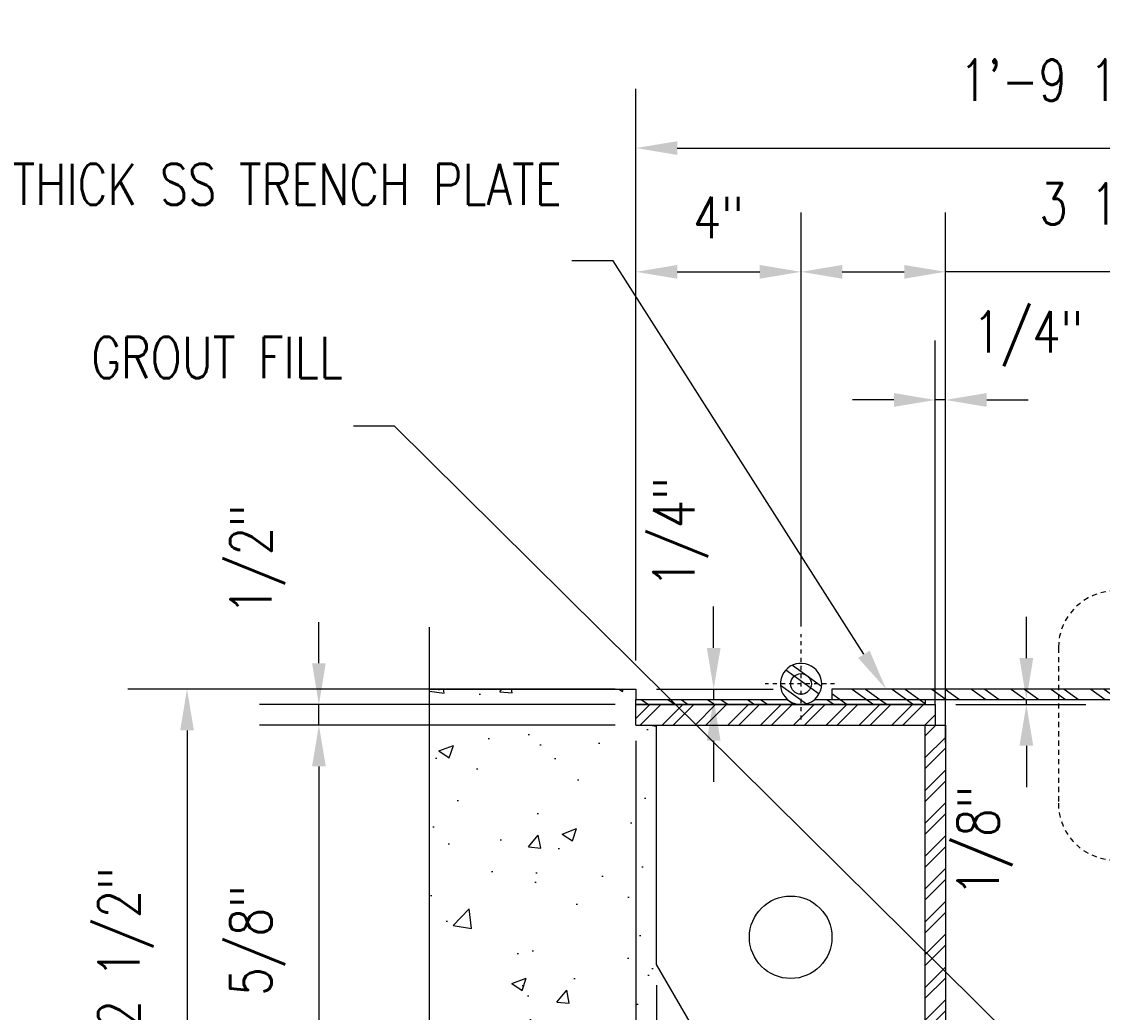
# Model space of a CAD drawing. Header units: inches. Extents: x 0 to 497, y -395 to 0.
# Tile 22 of 33: x 148 to 174, y -69 to -45. Entities that reach past the tile are written whole.
import ezdxf
from ezdxf import colors
from ezdxf.entities.mleader import LeaderData, LeaderLine
from ezdxf.math import Vec2, Vec3

# ---------------------------------------------------------------- set-up
doc = ezdxf.new("R2010")
doc.units = ezdxf.units.IN
doc.header["$MEASUREMENT"] = 0
doc.linetypes.add('CENTER2', pattern=[1.125, 0.75, -0.125, 0.125, -0.125])
doc.linetypes.add('HIDDEN2', pattern=[0.1875, 0.125, -0.0625])
for name, color, linetype in [('S-ANNO-DIMS', 1, 'Continuous'), ('S-ANNO-TEXT', 2, 'Continuous'), ('S-DETL-CNTR', 1, 'CENTER2'), ('S-DETL-MEDM', 3, 'Continuous'), ('S-DETL-PATT', 1, 'Continuous'), ('S-DETL-XHVY', 5, 'Continuous')]:
    doc.layers.add(name, color=color, linetype=linetype)
doc.layers.add('S-ANNO-SYMB', color=2, linetype='Continuous', lineweight=25)
doc.styles.add('Annotative', font='romans.shx', dxfattribs={"width": 0.8, "height": 0.125})
doc.dimstyles.new('Annotative', dxfattribs={"dimscale": 0, "dimtxt": 0.125, "dimasz": 0.125, "dimexe": 0.179688, "dimexo": 0.0625, "dimgap": 0.09, "dimtad": 1, "dimdec": 3, "dimzin": 3, "dimdsep": 46, "dimlunit": 4, "dimtxsty": 'Annotative', "dimcen": 0.09, "dimclrt": 2, "dimazin": 2, "dimtfac": 1, "dimtdec": 3, "dimtmove": 1, "dimatfit": 3, "dimfxl": 1, "dimtfill": 1, "dimfrac": 2, "dimtolj": 1, "dimtzin": 0, "dimarcsym": 0})
pattern_1 = [(324.27394, (-2.53664, 6.1622), (0.3284496, 0.4566477), []), (324.27394, (-2.4939, 5.9005), (0.3284496, 0.4566477), [])]

# ---------------------------------------------------------------- blocks, each defined once
blk = doc.blocks.new('*D99')
at = {"layer": 'Defpoints', "color": 0, "transparency": 16777216}
for p in [(162.887, -61.39), (152.008, -75.857), (167.387, -75.857)]:
    blk.add_point(p, dxfattribs=at)
at = {"layer": 'S-ANNO-DIMS', "color": 0, "lineweight": -2, "transparency": 16777216}
for p, q in [((162.387, -61.39), (150.571, -61.39)), ((152.008, -62.39), (152.008, -74.857)), ((166.887, -75.857), (150.571, -75.857))]:
    blk.add_line(p, q, dxfattribs=at)
at = {"layer": 'S-ANNO-DIMS', "color": 0, "transparency": 16777216}
for points in [[(151.842, -62.39), (152.175, -62.39), (152.008, -61.39)], [(151.842, -74.857), (152.175, -74.857), (152.008, -75.857)]]:
    blk.add_solid(points, dxfattribs=at)
at = {"layer": 'S-ANNO-DIMS', "color": 2, "transparency": 16777216, "insert": (150.526, -68.624), "char_height": 1, "attachment_point": 5, "rotation": 90, "style": 'Annotative', "bg_fill": 3, "box_fill_scale": 1.25, "bg_fill_color": 256, "bg_fill_true_color": 13158600, "bg_fill_transparency": 0}
blk.add_mtext('\\A1;1\'-2 1/2"', dxfattribs=at)
blk = doc.blocks.new('*D97')
at = {"layer": 'Defpoints', "color": 0, "transparency": 16777216}
for p in [(155.204, -61.765), (162.887, -61.765), (162.887, -62.265)]:
    blk.add_point(p, dxfattribs=at)
at = {"layer": 'S-ANNO-DIMS', "color": 0, "lineweight": -2, "transparency": 16777216}
for p, q in [((155.204, -60.765), (155.204, -59.765)), ((162.387, -61.765), (153.767, -61.765)), ((155.204, -62.265), (155.204, -61.765)), ((162.387, -62.265), (153.767, -62.265)), ((155.204, -63.265), (155.204, -64.265))]:
    blk.add_line(p, q, dxfattribs=at)
at = {"layer": 'S-ANNO-DIMS', "color": 0, "transparency": 16777216}
for points in [[(155.038, -60.765), (155.371, -60.765), (155.204, -61.765)], [(155.038, -63.265), (155.371, -63.265), (155.204, -62.265)]]:
    blk.add_solid(points, dxfattribs=at)
at = {"layer": 'S-ANNO-DIMS', "color": 2, "transparency": 16777216, "insert": (153.722, -58.251), "char_height": 1, "attachment_point": 5, "rotation": 90, "style": 'Annotative', "bg_fill": 3, "box_fill_scale": 1.25, "bg_fill_color": 256, "bg_fill_true_color": 13158600, "bg_fill_transparency": 0}
blk.add_mtext('\\A1;1/2"', dxfattribs=at)
blk = doc.blocks.new('*D96')
at = {"layer": 'Defpoints', "color": 0, "transparency": 16777216}
for p in [(162.887, -62.265), (155.204, -75.857), (167.387, -75.857)]:
    blk.add_point(p, dxfattribs=at)
at = {"layer": 'S-ANNO-DIMS', "color": 0, "lineweight": -2, "transparency": 16777216}
for p, q in [((162.387, -62.265), (153.767, -62.265)), ((155.204, -63.265), (155.204, -74.857)), ((166.887, -75.857), (153.767, -75.857))]:
    blk.add_line(p, q, dxfattribs=at)
at = {"layer": 'S-ANNO-DIMS', "color": 0, "transparency": 16777216}
for points in [[(155.038, -63.265), (155.371, -63.265), (155.204, -62.265)], [(155.038, -74.857), (155.371, -74.857), (155.204, -75.857)]]:
    blk.add_solid(points, dxfattribs=at)
at = {"layer": 'S-ANNO-DIMS', "color": 2, "transparency": 16777216, "insert": (153.722, -69.061), "char_height": 1, "attachment_point": 5, "rotation": 90, "style": 'Annotative', "bg_fill": 3, "box_fill_scale": 1.25, "bg_fill_color": 256, "bg_fill_true_color": 13158600, "bg_fill_transparency": 0}
blk.add_mtext('\\A1;1\'-1 5/8"', dxfattribs=at)
blk = doc.blocks.new('*D93')
at = {"layer": 'Defpoints', "color": 0, "transparency": 16777216}
for p in [(162.887, -62.265), (167.397, -76.357), (167.397, -91.805)]:
    blk.add_point(p, dxfattribs=at)
at = {"layer": 'S-ANNO-DIMS', "color": 0, "lineweight": -2, "transparency": 16777216}
for p, q in [((162.887, -62.765), (162.887, -93.243)), ((167.397, -76.857), (167.397, -93.243)), ((155.478, -91.805), (162.887, -91.805)), ((163.887, -91.805), (166.397, -91.805))]:
    blk.add_line(p, q, dxfattribs=at)
at = {"layer": 'S-ANNO-DIMS', "color": 0, "transparency": 16777216}
for points in [[(163.887, -91.639), (163.887, -91.972), (162.887, -91.805)], [(166.397, -91.639), (166.397, -91.972), (167.397, -91.805)]]:
    blk.add_solid(points, dxfattribs=at)
at = {"layer": 'S-ANNO-DIMS', "color": 2, "transparency": 16777216, "insert": (158.332, -90.323), "char_height": 1, "attachment_point": 5, "style": 'Annotative', "bg_fill": 3, "box_fill_scale": 1.25, "bg_fill_color": 256, "bg_fill_true_color": 13158600, "bg_fill_transparency": 0}
blk.add_mtext('\\A1;4 1/2"', dxfattribs=at)
blk = doc.blocks.new('*D92')
at = {"layer": 'Defpoints', "color": 0, "transparency": 16777216}
for p in [(162.887, -62.14), (163.387, -68.063), (162.887, -88.805)]:
    blk.add_point(p, dxfattribs=at)
at = {"layer": 'S-ANNO-DIMS', "color": 0, "lineweight": -2, "transparency": 16777216}
for p, q in [((162.887, -62.64), (162.887, -90.243)), ((163.387, -68.563), (163.387, -90.243)), ((161.887, -88.805), (160.887, -88.805)), ((163.387, -88.805), (162.887, -88.805)), ((164.387, -88.805), (165.387, -88.805))]:
    blk.add_line(p, q, dxfattribs=at)
at = {"layer": 'S-ANNO-DIMS', "color": 0, "transparency": 16777216}
for points in [[(161.887, -88.639), (161.887, -88.972), (162.887, -88.805)], [(164.387, -88.639), (164.387, -88.972), (163.387, -88.805)]]:
    blk.add_solid(points, dxfattribs=at)
at = {"layer": 'S-ANNO-DIMS', "color": 2, "transparency": 16777216, "insert": (159.168, -87.323), "char_height": 1, "attachment_point": 5, "style": 'Annotative', "bg_fill": 3, "box_fill_scale": 1.25, "bg_fill_color": 256, "bg_fill_true_color": 13158600, "bg_fill_transparency": 0}
blk.add_mtext('\\A1;1/2"', dxfattribs=at)
blk = doc.blocks.new('*D88')
at = {"layer": 'Defpoints', "color": 0, "transparency": 16777216}
for p in [(184.387, -48.275), (184.387, -51.663), (162.887, -61.194)]:
    blk.add_point(p, dxfattribs=at)
at = {"layer": 'S-ANNO-DIMS', "color": 0, "lineweight": -2, "transparency": 16777216}
for p, q in [((162.887, -60.694), (162.887, -46.838)), ((184.387, -51.163), (184.387, -46.838)), ((163.887, -48.275), (183.387, -48.275))]:
    blk.add_line(p, q, dxfattribs=at)
at = {"layer": 'S-ANNO-DIMS', "color": 0, "transparency": 16777216}
for points in [[(163.887, -48.109), (163.887, -48.442), (162.887, -48.275)], [(183.387, -48.109), (183.387, -48.442), (184.387, -48.275)]]:
    blk.add_solid(points, dxfattribs=at)
at = {"layer": 'S-ANNO-DIMS', "color": 2, "transparency": 16777216, "insert": (173.637, -46.794), "char_height": 1, "attachment_point": 5, "style": 'Annotative', "bg_fill": 3, "box_fill_scale": 1.25, "bg_fill_color": 256, "bg_fill_true_color": 13158600, "bg_fill_transparency": 0}
blk.add_mtext('\\A1;1\'-9 1/2"', dxfattribs=at)
blk = doc.blocks.new('*D87')
at = {"layer": 'Defpoints', "color": 0, "transparency": 16777216}
for p in [(166.887, -51.275), (166.887, -60.055), (162.887, -61.194)]:
    blk.add_point(p, dxfattribs=at)
at = {"layer": 'S-ANNO-DIMS', "color": 0, "lineweight": -2, "transparency": 16777216}
for p, q in [((162.887, -60.694), (162.887, -49.838)), ((166.887, -59.555), (166.887, -49.838)), ((163.887, -51.275), (165.887, -51.275))]:
    blk.add_line(p, q, dxfattribs=at)
at = {"layer": 'S-ANNO-DIMS', "color": 0, "transparency": 16777216}
for points in [[(163.887, -51.109), (163.887, -51.442), (162.887, -51.275)], [(165.887, -51.109), (165.887, -51.442), (166.887, -51.275)]]:
    blk.add_solid(points, dxfattribs=at)
at = {"layer": 'S-ANNO-DIMS', "color": 2, "transparency": 16777216, "insert": (164.887, -49.96), "char_height": 1, "attachment_point": 5, "style": 'Annotative', "bg_fill": 3, "box_fill_scale": 1.25, "bg_fill_color": 256, "bg_fill_true_color": 13158600, "bg_fill_transparency": 0}
blk.add_mtext('\\A1;4"', dxfattribs=at)
blk = doc.blocks.new('*D85')
at = {"layer": 'Defpoints', "color": 0, "transparency": 16777216}
for p in [(170.387, -51.275), (166.887, -60.374), (170.387, -63.194)]:
    blk.add_point(p, dxfattribs=at)
at = {"layer": 'S-ANNO-DIMS', "color": 0, "lineweight": -2, "transparency": 16777216}
for p, q in [((166.887, -59.874), (166.887, -49.838)), ((170.387, -62.694), (170.387, -49.838)), ((167.887, -51.275), (169.387, -51.275)), ((177.47, -51.275), (170.387, -51.275))]:
    blk.add_line(p, q, dxfattribs=at)
at = {"layer": 'S-ANNO-DIMS', "color": 0, "transparency": 16777216}
for points in [[(167.887, -51.109), (167.887, -51.442), (166.887, -51.275)], [(169.387, -51.109), (169.387, -51.442), (170.387, -51.275)]]:
    blk.add_solid(points, dxfattribs=at)
at = {"layer": 'S-ANNO-DIMS', "color": 2, "transparency": 16777216, "insert": (174.617, -49.794), "char_height": 1, "attachment_point": 5, "style": 'Annotative', "bg_fill": 3, "box_fill_scale": 1.25, "bg_fill_color": 256, "bg_fill_true_color": 13158600, "bg_fill_transparency": 0}
blk.add_mtext('\\A1;3 1/2"', dxfattribs=at)
blk = doc.blocks.new('*D84')
at = {"layer": 'Defpoints', "color": 0, "transparency": 16777216}
for p in [(170.137, -54.381), (170.137, -62.265), (170.387, -62.265)]:
    blk.add_point(p, dxfattribs=at)
at = {"layer": 'S-ANNO-DIMS', "color": 0, "lineweight": -2, "transparency": 16777216}
for p, q in [((170.137, -61.765), (170.137, -52.943)), ((170.387, -61.765), (170.387, -52.943)), ((169.137, -54.381), (168.137, -54.381)), ((170.387, -54.381), (170.137, -54.381)), ((171.387, -54.381), (172.387, -54.381))]:
    blk.add_line(p, q, dxfattribs=at)
at = {"layer": 'S-ANNO-DIMS', "color": 0, "transparency": 16777216}
for points in [[(169.137, -54.214), (169.137, -54.548), (170.137, -54.381)], [(171.387, -54.214), (171.387, -54.548), (170.387, -54.381)]]:
    blk.add_solid(points, dxfattribs=at)
at = {"layer": 'S-ANNO-DIMS', "color": 2, "transparency": 16777216, "insert": (172.387, -52.899), "char_height": 1, "attachment_point": 5, "style": 'Annotative', "bg_fill": 3, "box_fill_scale": 1.25, "bg_fill_color": 256, "bg_fill_true_color": 13158600, "bg_fill_transparency": 0}
blk.add_mtext('\\A1;1/4"', dxfattribs=at)
blk = doc.blocks.new('*D80')
at = {"layer": 'Defpoints', "color": 0, "transparency": 16777216}
for p in [(170.137, -61.765), (172.037, -61.64), (172.347, -61.64)]:
    blk.add_point(p, dxfattribs=at)
at = {"layer": 'S-ANNO-DIMS', "color": 0, "lineweight": -2, "transparency": 16777216}
for p, q in [((172.347, -60.64), (172.347, -59.64)), ((170.637, -61.765), (173.785, -61.765)), ((172.347, -61.765), (172.347, -61.64)), ((172.537, -61.64), (173.785, -61.64)), ((172.347, -62.765), (172.347, -63.765))]:
    blk.add_line(p, q, dxfattribs=at)
at = {"layer": 'S-ANNO-DIMS', "color": 0, "transparency": 16777216}
for points in [[(172.181, -60.64), (172.514, -60.64), (172.347, -61.64)], [(172.181, -62.765), (172.514, -62.765), (172.347, -61.765)]]:
    blk.add_solid(points, dxfattribs=at)
at = {"layer": 'S-ANNO-DIMS', "color": 2, "transparency": 16777216, "insert": (171.345, -65.072), "char_height": 1, "attachment_point": 5, "rotation": 90, "style": 'Annotative', "bg_fill": 3, "box_fill_scale": 1.25, "bg_fill_color": 256, "bg_fill_true_color": 13158600, "bg_fill_transparency": 0}
blk.add_mtext('\\A1;1/8"', dxfattribs=at)
blk = doc.blocks.new('*D78')
at = {"layer": 'Defpoints', "color": 0, "transparency": 16777216}
for p in [(162.887, -61.39), (162.887, -61.64), (164.77, -61.64)]:
    blk.add_point(p, dxfattribs=at)
at = {"layer": 'S-ANNO-DIMS', "color": 0, "lineweight": -2, "transparency": 16777216}
for p, q in [((164.77, -60.39), (164.77, -59.39)), ((163.387, -61.39), (166.208, -61.39)), ((164.77, -61.39), (164.77, -61.64)), ((163.387, -61.64), (166.208, -61.64)), ((164.77, -62.64), (164.77, -63.64))]:
    blk.add_line(p, q, dxfattribs=at)
at = {"layer": 'S-ANNO-DIMS', "color": 0, "transparency": 16777216}
for points in [[(164.604, -60.39), (164.937, -60.39), (164.77, -61.39)], [(164.604, -62.64), (164.937, -62.64), (164.77, -61.64)]]:
    blk.add_solid(points, dxfattribs=at)
at = {"layer": 'S-ANNO-DIMS', "color": 2, "transparency": 16777216, "insert": (163.972, -57.594), "char_height": 1, "attachment_point": 5, "rotation": 90, "style": 'Annotative', "bg_fill": 3, "box_fill_scale": 1.25, "bg_fill_color": 256, "bg_fill_true_color": 13158600, "bg_fill_transparency": 0}
blk.add_mtext('\\A1;1/4"', dxfattribs=at)

msp = doc.modelspace()

# ---------------------------------------------------------------- hatches: boundary and pattern name
at = {"layer": 'S-DETL-PATT'}
h = msp.add_hatch(dxfattribs=at)
h.set_pattern_fill('AR-CONC', color=8, scale=0.5)
h.set_pattern_definition([(50, (-4.3517, -110.0193), (3.5863, -0.31376), [0.375, -4.125]), (355, (-4.3517, -110.0193), (-0.693757, 3.76096), [0.3, -3.3]), (100.4514, (-4.0528, -110.0454), (2.892544, 3.4472), [0.3187, -3.50571]), (46.1842, (-4.3517, -109.0193), (5.33621, -0.8276), [0.5625, -6.1875]), (96.6356, (-3.907, -109.088), (4.67331, 4.87059), [0.47805, -5.25857]), (351.1842, (-4.3517, -109.019), (4.67331, 4.8706), [0.45, -4.95]), (21, (-3.8517, -109.2693), (2.984535, -2.013094), [0.375, -4.125]), (326, (-3.8517, -109.2693), (1.216577, 3.62575), [0.3, -3.3]), (71.4514, (-3.603, -109.437), (4.20111, 1.612656), [0.3187, -3.50571]), (37.5, (-4.3517, -110.0193), (0.060799, 1.664469), [0, -3.26, 0, -3.35, 0, -3.3125]), (7.5, (-4.3517, -110.0193), (1.315348, 1.972059), [0, -1.91, 0, -3.185, 0, -1.2625]), (327.5, (-5.4667, -110.0193), (2.669112, -0.112774), [0, -1.25, 0, -3.9, 0, -5.175]), (317.5, (-5.9667, -110.0193), (2.91593, 0.500525), [0, -1.625, 0, -2.59, 0, -3.675])])
h.paths.add_polyline_path([(189.6483, -63.0193), (183.8231, -63.0193), (183.4352, -68.3396), (189.6483, -69.7106)])
h.paths.add_polyline_path([(189.6483, -63.0193), (189.6483, -61.6401), (184.3872, -61.6401), (184.3872, -62.1401), (183.8872, -62.1401), (183.8231, -63.0193)])
h.paths.add_polyline_path([(193.8872, -63.0193), (193.8872, -61.6401), (189.6483, -61.6401), (189.6483, -63.0193)])
h.paths.add_polyline_path([(189.6483, -63.0193), (189.6483, -65.5651), (193.8872, -64.439), (193.8872, -63.0193)])
h.paths.add_polyline_path([(192.5134, -66.962), (195.2609, -65.962), (193.8872, -65.462), (193.8872, -64.439), (189.6483, -65.5651), (189.6483, -69.7106), (193.8872, -70.6459), (193.8872, -67.462)])
h.paths.add_polyline_path([(189.6483, -74.5861), (193.8872, -75.2001), (193.8872, -70.6459), (189.6483, -69.7106)])
h.paths.add_polyline_path([(189.6483, -74.5861), (189.6483, -69.7106), (183.4352, -68.3396), (183.0495, -73.6304)])
h.paths.add_polyline_path([(183.0495, -73.6304), (182.8872, -75.8573), (183.3872, -75.8573), (183.3872, -76.3573), (179.8872, -76.3573), (179.8872, -79.3104), (179.3872, -79.8104), (178.8872, -79.3104), (178.8872, -76.3573), (172.8872, -76.3573), (172.8872, -79.3104), (172.3872, -79.8104), (171.8872, -79.3104), (171.8872, -76.3573), (167.3968, -76.3573), (158.8778, -79.9382), (157.8872, -79.9382), (157.8872, -82.6879), (174.8872, -82.6879), (175.3872, -84.0616), (176.3872, -81.3141), (176.8872, -82.6879), (189.6483, -82.6879), (189.6483, -74.5861)])
h.paths.add_polyline_path([(193.8872, -75.2001), (189.6483, -74.5861), (189.6483, -79.0491), (193.8872, -80.326)])
h.paths.add_polyline_path([(189.6483, -79.0491), (189.6483, -82.6879), (193.8872, -82.6879), (193.8872, -80.326)])
h.paths.add_polyline_path([(167.3872, -76.3613), (167.3872, -75.8573), (167.8872, -75.8573), (165.7297, -72.1205), (157.8872, -73.7853), (157.8872, -79.9382), (158.8778, -79.9382)])
h.paths.add_polyline_path([(165.7297, -72.1205), (163.3872, -68.063), (163.3872, -63.0193), (157.8872, -63.0193), (157.8872, -71.039), (156.5134, -71.539), (159.2609, -72.539), (157.8872, -73.039), (157.8872, -73.7853)])
h.paths.add_polyline_path([(163.3872, -63.0193), (163.3872, -62.2651), (162.8872, -62.2651), (162.8872, -61.6401), (162.8872, -61.3901), (157.8872, -61.3901), (157.8872, -63.0193)])
h = msp.add_hatch(dxfattribs=at)
h.set_pattern_fill('ANSI32', color=8, scale=1.5, angle=-80.72606)
h.set_pattern_definition(pattern_1)
h.paths.add_polyline_path([(184.0122, -61.3901), (167.6372, -61.3901), (167.6372, -61.6401), (184.0122, -61.6401)])

# ---------------------------------------------------------------- linework, layer by layer
at = {"layer": 'S-ANNO-SYMB'}
msp.add_lwpolyline([(157.8872, -84.1879), (157.8872, -73.039), (159.2609, -72.539), (156.5134, -71.539), (157.8872, -71.039), (157.8872, -59.8901)], dxfattribs=at)
at = {"layer": 'S-DETL-MEDM'}
for p, q in [((170.1372, -61.7651), (170.1372, -62.2651)), ((169.8872, -62.2651), (169.8872, -75.8573)), ((170.3872, -62.2651), (170.3872, -75.8573))]:
    msp.add_line(p, q, dxfattribs=at)
at = {"layer": 'S-DETL-MEDM', "color": 3}
msp.add_lwpolyline([(169.8954, -61.6401), (169.8954, -61.7651)], dxfattribs=at)

# ---------------------------------------------------------------- next in the draw order: dimensions: what is measured, and where the dimension line sits
at = {"layer": 'S-ANNO-DIMS'}
dim = msp.add_linear_dim(base=(152.0082, -75.8573), p1=(162.8872, -61.3901), p2=(167.3872, -75.8573), angle=90, dimstyle='Annotative', override={"dimtxt": 0.125, "dimpost": '\\X', "dimclrt": 2}, dxfattribs=at)
dim.commit()
dim.dimension.update_dxf_attribs({"geometry": '*D99', "text_midpoint": (150.5263, -68.6237)})

# ---------------------------------------------------------------- next in the draw order: hatches: boundary and pattern name
at = {"layer": 'S-DETL-PATT'}
h = msp.add_hatch(dxfattribs=at)
h.set_pattern_fill('ANSI32', color=8, scale=1.5, angle=-80.72606)
h.set_pattern_definition(pattern_1)
h.paths.add_polyline_path([(166.8872, -61.7651, 0.3658572), (167.3801, -61.3486, 2.7333066)])
h = msp.add_hatch(dxfattribs=at)
h.set_pattern_fill('ANSI32', color=8, scale=1.5, angle=-80.72606)
h.set_pattern_definition(pattern_1)
h.paths.add_polyline_path([(169.8954, -61.6401), (167.2179, -61.6401, -0.1826758), (166.8872, -61.7651), (169.8954, -61.7651)])

# ---------------------------------------------------------------- next in the draw order: linework, layer by layer
at = {"layer": 'S-DETL-CNTR', "ltscale": 0.125}
for p, q in [((166.8872, -62.1285), (166.8872, -60.0546)), ((167.7015, -61.2651), (166.0165, -61.2651))]:
    msp.add_line(p, q, dxfattribs=at)
at = {"layer": 'S-DETL-MEDM'}
for p, q in [((162.8872, -61.7651), (170.1372, -61.7651)), ((162.8872, -62.2651), (170.3872, -62.2651))]:
    msp.add_line(p, q, dxfattribs=at)
msp.add_lwpolyline([(167.2179, -61.6401), (184.0122, -61.6401), (184.0122, -61.3901), (167.6372, -61.3901), (167.6372, -61.6401)], dxfattribs=at)
msp.add_circle((166.8872, -61.2651), 0.25, dxfattribs=at)
for start, end in [(350.38165, 270), (270, 350.38165)]:
    msp.add_arc((166.8872, -61.2651), 0.5, start, end, dxfattribs=at)

# ---------------------------------------------------------------- next in the draw order: leaders
at = {"layer": 'S-ANNO-TEXT', "linetype": 'Continuous'}
ml = msp.add_multileader_mtext('Standard', dxfattribs=at)
ml.set_content('1/4" THICK SS TRENCH PLATE', color=256, style='Annotative')
ml.set_leader_properties(color=1)
ml.build(insert=Vec2(0, 0))
ml.multileader.update_dxf_attribs({"text_right_attachment_type": 3, "dogleg_length": 0.125, "arrow_head_size": 1, "scale": 8})
ctx = ml.context
ctx.base_point, ctx.scale, ctx.char_height, ctx.arrow_head_size, ctx.landing_gap_size, ctx.plane_origin = Vec3(151.8067, -49.1542), 8, 1, 1, 0.25, Vec3(-249.3422, -464.623)
ctx.right_attachment, ctx.text_align_type = 3, 2
notes = []
notes.append((ctx, [(1, (1, 1, 0), (162.3352, -51.0114), (-1, 0), 1, [(0, [(168.948, -61.3901)], 0, [])])]))
ctx.mtext.insert, ctx.mtext.width, ctx.mtext.defined_height, ctx.mtext.alignment = Vec3(161.0852, -48.6542), 10.726803, 4.0269, 3
ml = msp.add_multileader_mtext('Standard', dxfattribs=at)
ml.set_content('GROUT FILL', color=256, style='Annotative')
ml.set_leader_properties()
ml.build(insert=Vec2(0, 0))
ml.multileader.update_dxf_attribs({"text_right_attachment_type": 3, "dogleg_length": 0.125, "arrow_head_size": 1, "scale": 8})
ctx = ml.context
ctx.base_point, ctx.scale, ctx.char_height, ctx.arrow_head_size, ctx.landing_gap_size, ctx.plane_origin = Vec3(151.8067, -53.3537), 8, 1, 1, 0.25, Vec3(-271.7606, -485.188)
ctx.right_attachment, ctx.text_align_type = 3, 2
notes.append((ctx, [(1, (1, 1, 0), (157.04, -55.0203), (-1, 0), 1, [(0, [(172.916, -70.7435)], 0, [])])]))
ctx.mtext.insert, ctx.mtext.width, ctx.mtext.defined_height, ctx.mtext.alignment = Vec3(155.79, -52.8537), 5.426904, 2.6619, 3
for ctx, leaders in notes:
    for number, flags, end, landing, length, lines in leaders:
        leader = LeaderData()
        leader.index, (leader.has_last_leader_line, leader.has_dogleg_vector, leader.attachment_direction) = number, flags
        leader.last_leader_point, leader.dogleg_vector, leader.dogleg_length = Vec3(end), Vec3(landing), length
        for number, points, colour, breaks in lines:
            line = LeaderLine()
            line.index, line.vertices, line.color, line.breaks = number, Vec3.list(points), colors.encode_raw_color(colour), breaks
            leader.lines.append(line)
        ctx.leaders.append(leader)

# ---------------------------------------------------------------- next in the draw order: dimensions: what is measured, and where the dimension line sits
at = {"layer": 'S-ANNO-DIMS'}
dim = msp.add_linear_dim(base=(155.2043, -61.7651), p1=(162.8872, -62.2651), p2=(162.8872, -61.7651), angle=270, dimstyle='Annotative', override={"dimtxt": 0.125, "dimpost": '\\X', "dimclrt": 2}, dxfattribs=at)
dim.commit()
dim.dimension.update_dxf_attribs({"geometry": '*D97', "text_midpoint": (155.2043, -58.2511), "dimtype": 160})

# ---------------------------------------------------------------- next in the draw order: hatches: boundary and pattern name
at = {"layer": 'S-DETL-PATT'}
h = msp.add_hatch(dxfattribs=at)
h.set_pattern_fill('ANSI32', color=8, scale=1.5, angle=-80.72606)
h.set_pattern_definition(pattern_1)
h.paths.add_polyline_path([(166.5564, -61.6401), (162.8872, -61.6401), (162.8872, -61.7651), (166.8872, -61.7651, -0.1826758)])

# ---------------------------------------------------------------- next in the draw order: linework, layer by layer
at = {"layer": 'S-DETL-MEDM', "color": 3}
msp.add_lwpolyline([(169.8954, -61.7651), (162.8872, -61.7651), (162.8872, -61.6401), (166.5564, -61.6401)], dxfattribs=at)
at = {"layer": 'S-DETL-XHVY'}
msp.add_lwpolyline([(157.8872, -61.3901), (162.8872, -61.3901), (162.8872, -61.6401)], dxfattribs=at)

# ---------------------------------------------------------------- next in the draw order: dimensions: what is measured, and where the dimension line sits
at = {"layer": 'S-ANNO-DIMS'}
dim = msp.add_linear_dim(base=(184.3872, -48.2755), p1=(162.8872, -61.1936), p2=(184.3872, -51.663), dimstyle='Annotative', override={"dimpost": '\\X', "dimclrt": 2}, dxfattribs=at)
dim.commit()
dim.dimension.update_dxf_attribs({"geometry": '*D88', "text_midpoint": (173.6372, -46.7936)})
dim = msp.add_linear_dim(base=(155.2043, -75.8573), p1=(162.8872, -62.2651), p2=(167.3872, -75.8573), angle=90, dimstyle='Annotative', override={"dimtxt": 0.125, "dimpost": '\\X', "dimclrt": 2}, dxfattribs=at)
dim.commit()
dim.dimension.update_dxf_attribs({"geometry": '*D96', "text_midpoint": (153.7224, -69.0612)})

# ---------------------------------------------------------------- next in the draw order: linework, layer by layer
at = {"layer": 'S-DETL-MEDM'}
for p, q in [((162.8872, -62.2651), (162.8872, -61.6401)), ((163.3872, -68.063), (163.3872, -62.2651)), ((167.8872, -75.8573), (163.3872, -68.063))]:
    msp.add_line(p, q, dxfattribs=at)

# ---------------------------------------------------------------- next in the draw order: dimensions: what is measured, and where the dimension line sits
at = {"layer": 'S-ANNO-DIMS'}
dim = msp.add_linear_dim(base=(166.8872, -51.2755), p1=(162.8872, -61.1936), p2=(166.8872, -60.0546), dimstyle='Annotative', override={"dimpost": '\\X', "dimclrt": 2}, dxfattribs=at)
dim.commit()
dim.dimension.update_dxf_attribs({"geometry": '*D87', "text_midpoint": (164.8872, -49.9602)})

# ---------------------------------------------------------------- next in the draw order: dimensions: what is measured, and where the dimension line sits
dim = msp.add_linear_dim(base=(167.3968, -91.8052), p1=(162.8872, -62.2651), p2=(167.3968, -76.3573), dimstyle='Annotative', override={"dimpost": '\\X', "dimclrt": 2}, dxfattribs=at)
dim.commit()
dim.dimension.update_dxf_attribs({"geometry": '*D93', "text_midpoint": (158.3317, -91.8052), "dimtype": 160})

# ---------------------------------------------------------------- next in the draw order: hatches: boundary and pattern name
at = {"layer": 'S-DETL-PATT'}
h = msp.add_hatch(dxfattribs=at)
h.set_pattern_fill('ANSI32', color=8, scale=1.5)
h.set_pattern_definition([(45, (-4.35166, -110.01926), (-0.3977476, 0.3977476), []), (45, (-4.0865, -110.01926), (-0.3977476, 0.3977476), [])])
h.paths.add_polyline_path([(170.1372, -61.7651), (162.8872, -61.7651), (162.8872, -62.2651), (170.1372, -62.2651)])
h.paths.add_polyline_path([(170.3872, -62.2651), (169.8872, -62.2651), (169.8872, -63.0193), (170.3872, -63.0193)])
h.paths.add_polyline_path([(170.3872, -63.0193), (169.8872, -63.0193), (169.8872, -71.238), (170.3872, -71.1318)])
h.paths.add_polyline_path([(170.3872, -71.1318), (169.8872, -71.238), (169.8872, -75.8573), (170.3872, -75.8573)])
h.paths.add_polyline_path([(183.3872, -75.8573), (168.5862, -75.8573), (167.3968, -76.3573), (183.3872, -76.3573)])
h.paths.add_polyline_path([(168.5862, -75.8573), (167.3872, -75.8573), (167.3872, -76.3573), (167.3968, -76.3573)])
h.paths.add_polyline_path([(181.8872, -73.462), (181.3872, -73.3896), (181.3872, -75.8573), (181.8872, -75.8573)])
h.paths.add_polyline_path([(181.8872, -67.9981), (181.3872, -67.8877), (181.3872, -73.3896), (181.8872, -73.462)])
h.paths.add_polyline_path([(181.8872, -62.2651), (181.3872, -62.2651), (181.3872, -67.8877), (181.8872, -67.9981)])
h.paths.add_polyline_path([(184.3872, -61.7651), (181.6372, -61.7651), (181.6392, -62.2651), (184.3872, -62.2651)])

# ---------------------------------------------------------------- next in the draw order: linework, layer by layer
at = {"layer": 'S-DETL-MEDM'}
msp.add_circle((166.6372, -67.4051), 1, dxfattribs=at)

# ---------------------------------------------------------------- next in the draw order: dimensions: what is measured, and where the dimension line sits
at = {"layer": 'S-ANNO-DIMS'}
for base, p1, p2, picture, middle in [((170.3872, -51.2755), (166.8872, -60.3744), (170.3872, -63.1936), '*D85', (174.617, -51.2755)), ((162.8872, -88.8052), (163.3872, -68.063), (162.8872, -62.1401), '*D92', (159.1677, -88.8052))]:
    dim = msp.add_linear_dim(base=base, p1=p1, p2=p2, dimstyle='Annotative', override={"dimpost": '\\X', "dimclrt": 2}, dxfattribs=at)
    dim.commit()
    dim.dimension.update_dxf_attribs({"geometry": picture, "text_midpoint": middle, "dimtype": 160})

# ---------------------------------------------------------------- next in the draw order: dimensions: what is measured, and where the dimension line sits
dim = msp.add_linear_dim(base=(170.1372, -54.3809), p1=(170.3872, -62.2651), p2=(170.1372, -62.2651), dimstyle='Annotative', override={"dimpost": '\\X', "dimclrt": 2}, dxfattribs=at)
dim.commit()
dim.dimension.update_dxf_attribs({"geometry": '*D84', "text_midpoint": (172.3872, -54.3809), "dimtype": 160})
dim = msp.add_linear_dim(base=(164.7705, -61.6401), p1=(162.8872, -61.3901), p2=(162.8872, -61.6401), angle=270, dimstyle='Annotative', override={"dimpost": '\\X', "dimclrt": 2}, dxfattribs=at)
dim.commit()
dim.dimension.update_dxf_attribs({"geometry": '*D78', "text_midpoint": (165.4538, -57.5942), "dimtype": 160})

# ---------------------------------------------------------------- next in the draw order: dimensions: what is measured, and where the dimension line sits
dim = msp.add_linear_dim(base=(172.3475, -61.6401), p1=(170.1372, -61.7651), p2=(172.0374, -61.6401), angle=90, dimstyle='Annotative', override={"dimpost": '\\X'}, dxfattribs=at)
dim.commit()
dim.dimension.update_dxf_attribs({"geometry": '*D80', "text_midpoint": (172.8268, -65.0717), "dimtype": 160})

# ---------------------------------------------------------------- next in the draw order: linework, layer by layer
at = {"layer": 'S-ANNO-SYMB', "linetype": 'HIDDEN2'}
msp.add_lwpolyline([(173.1236, -60.3869), (173.1236, -64.1582, 0.4142136), (174.4972, -65.5319), (179.9994, -65.5319, 0.4142136), (181.3731, -64.1582), (181.3731, -60.3869, 0.4142136), (179.9994, -59.0133), (174.4972, -59.0133, 0.4130258), (173.1236, -60.3869)], format="xyb", dxfattribs=at)

doc.saveas('drawing.dxf')
